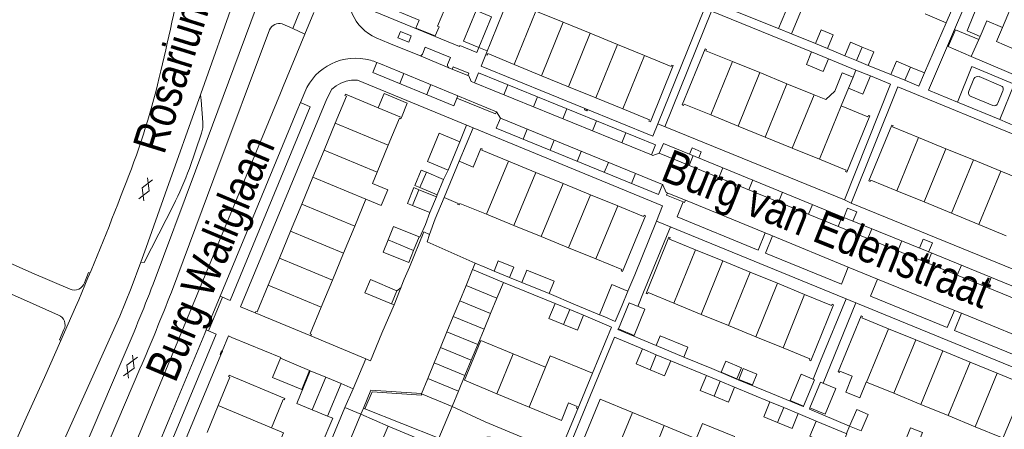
# Model space of a CAD drawing. Header units: metres. Extents: x 111546 to 149831, y 498798 to 507863.
# Tile 54 of 256: x 112718 to 112749, y 500519 to 500532. Entities that reach past the tile are written whole.
import ezdxf

# ---------------------------------------------------------------- set-up
doc = ezdxf.new("R2010")
doc.units = ezdxf.units.M
doc.layers.add('bladindeling', color=7, linetype='Continuous', lineweight=5)
doc.styles.add('Zaanstad', font='ARIALN.TTF')

# ---------------------------------------------------------------- blocks, each defined once
blk = doc.blocks.new('S012')
at = {"color": 0}
for p, q in [((1.184, 2.05), (0, 0)), ((1.398, 0.001), (0.216, 2.05)), ((1.182, -2.049), (0, 0)), ((1.398, 0.001), (0.214, -2.049))]:
    blk.add_line(p, q, dxfattribs=at)

msp = doc.modelspace()

# ---------------------------------------------------------------- linework, layer by layer
at = {"layer": 'bladindeling'}
for p, q in [((112747.3662, 500532.858), (112746.7851, 500531.5077)), ((112746.9198, 500531.0069), (112747.662, 500532.7412)), ((112748.5348, 500531.3623), (112749.0271, 500532.5272)), ((112733.4129, 500530.2138), (112734.0835, 500531.8685)), ((112734.0835, 500531.8685), (112734.9273, 500531.5231)), ((112737.856, 500528.3783), (112739.3049, 500531.9507)), ((112738.0756, 500528.2892), (112739.5212, 500531.8626)), ((112739.5212, 500531.8626), (112742.6186, 500530.6031)), ((112746.7851, 500531.5077), (112746.1347, 500531.7872)), ((112726.9266, 500531.1511), (112726.552, 500531.3237)), ((112734.2567, 500529.8686), (112734.9273, 500531.5231)), ((112734.9273, 500531.5231), (112735.7662, 500531.1798)), ((112746.7851, 500531.5077), (112746.1169, 500529.9548)), ((112747.4358, 500531.2562), (112747.8468, 500531.0824)), ((112735.0955, 500529.5255), (112735.7662, 500531.1798)), ((112735.7662, 500531.1798), (112736.6066, 500530.8358)), ((112742.7407, 500530.8643), (112741.9977, 500531.1598)), ((112747.8468, 500531.0824), (112747.8021, 500530.9844)), ((112732.3186, 500530.745), (112732.5747, 500530.6413)), ((112735.9361, 500529.1815), (112736.6066, 500530.8358)), ((112737.4454, 500530.4925), (112736.6066, 500530.8358)), ((112743.6544, 500530.4858), (112743.1139, 500530.7107)), ((112743.6544, 500530.4858), (112743.8288, 500530.9058)), ((112743.8288, 500530.9058), (112744.1902, 500530.7558)), ((112744.1902, 500530.7558), (112744.0158, 500530.3358)), ((112731.389, 500530.1127), (112730.4721, 500530.4911)), ((112736.7749, 500528.8384), (112737.4454, 500530.4925)), ((112742.6186, 500530.6031), (112743.1413, 500530.3907)), ((112743.1413, 500530.3907), (112743.993, 500530.0443)), ((112744.0158, 500530.3358), (112743.6544, 500530.4858)), ((112744.3771, 500530.1857), (112744.0158, 500530.3358)), ((112731.971, 500529.875), (112731.389, 500530.1127)), ((112733.4129, 500530.2138), (112734.2567, 500529.8686)), ((112739.4991, 500528.6531), (112740.1723, 500530.306)), ((112740.1723, 500530.306), (112741.0149, 500529.9629)), ((112743.993, 500530.0443), (112743.9043, 500529.8263)), ((112743.993, 500530.0443), (112744.4418, 500529.8616)), ((112745.0759, 500529.9059), (112744.3771, 500530.1857)), ((112745.0759, 500529.9059), (112745.2462, 500530.3162)), ((112745.2462, 500530.3162), (112745.6816, 500530.1355)), ((112745.6816, 500530.1355), (112745.5112, 500529.7252)), ((112745.6816, 500530.1355), (112746.1169, 500529.9548)), ((112728.4733, 500529.7322), (112728.5541, 500529.7261)), ((112729.8673, 500529.6237), (112729.992, 500529.9343)), ((112734.2567, 500529.8686), (112735.0955, 500529.5255)), ((112740.3417, 500528.3095), (112741.0149, 500529.9629)), ((112741.0149, 500529.9629), (112741.8546, 500529.6211)), ((112743.7622, 500529.4779), (112743.9043, 500529.8263)), ((112744.4418, 500529.8617), (112745.0691, 500529.6067)), ((112745.5112, 500529.7252), (112745.0759, 500529.9059)), ((112747.4891, 500529.3865), (112747.6508, 500529.7735)), ((112747.8124, 500529.8389), (112748.485, 500529.5568)), ((112730.7018, 500529.282), (112730.8262, 500529.5916)), ((112733.2154, 500529.5885), (112733.089, 500529.2789)), ((112735.9361, 500529.1815), (112735.0955, 500529.5255)), ((112741.1812, 500527.9674), (112741.8546, 500529.6211)), ((112741.8546, 500529.6211), (112742.6957, 500529.2787)), ((112743.7622, 500529.4779), (112743.5405, 500528.9345)), ((112743.6373, 500526.0209), (112745.0691, 500529.6067)), ((112743.8515, 500525.9252), (112745.2961, 500529.519)), ((112745.2961, 500529.519), (112749.3193, 500527.8704)), ((112726.9213, 500529.3545), (112726.7873, 500529.035)), ((112732.8642, 500528.7544), (112731.6626, 500529.2479)), ((112734.1291, 500529.2154), (112734.0028, 500528.9061)), ((112736.7749, 500528.8384), (112735.9361, 500529.1815)), ((112742.0218, 500527.6247), (112742.6957, 500529.2787)), ((112742.6957, 500529.2787), (112743.066, 500529.1278)), ((112748.2338, 500528.9445), (112747.5596, 500529.2266)), ((112748.5486, 500529.3986), (112748.3938, 500529.0167)), ((112729.9155, 500528.5781), (112729.1957, 500528.8764)), ((112735.0427, 500528.8425), (112734.9165, 500528.5334)), ((112747.1365, 500529.0494), (112748.4523, 500528.5076)), ((112739.4991, 500528.6531), (112740.3417, 500528.3095)), ((112727.5204, 500527.5661), (112727.8664, 500528.4015)), ((112727.8664, 500528.4015), (112729.5101, 500527.7207)), ((112731.7099, 500527.2176), (112732.1358, 500528.2532)), ((112731.7283, 500527.8253), (112731.9351, 500528.3356)), ((112733.685, 500527.901), (112733.8118, 500528.2113)), ((112735.9564, 500528.4696), (112735.8303, 500528.1607)), ((112738.0828, 500528.3069), (112738.0756, 500528.2892)), ((112740.3417, 500528.3095), (112741.1812, 500527.9674)), ((112723.3494, 500526.9927), (112723.727, 500528.0888)), ((112736.8701, 500528.0965), (112736.7442, 500527.788)), ((112741.1812, 500527.9674), (112742.0218, 500527.6247)), ((112745.2567, 500526.3062), (112745.9347, 500527.9521)), ((112745.9347, 500527.9521), (112746.7834, 500527.6053)), ((112729.1635, 500526.8841), (112729.5101, 500527.7207)), ((112734.5233, 500527.5584), (112734.6501, 500527.8688)), ((112742.0218, 500527.6247), (112742.8644, 500527.2813)), ((112746.105, 500525.9586), (112746.7834, 500527.6053)), ((112746.7834, 500527.6053), (112747.632, 500527.2586)), ((112727.1742, 500526.7305), (112727.5204, 500527.5661)), ((112727.5204, 500527.5661), (112729.1635, 500526.8841)), ((112735.3616, 500527.2157), (112735.4886, 500527.5262)), ((112738.9543, 500527.3956), (112738.8286, 500527.0885)), ((112733.2361, 500527.219), (112732.5517, 500525.5769)), ((112733.2361, 500527.219), (112734.0813, 500526.8733)), ((112736.2, 500526.8729), (112736.3269, 500527.1836)), ((112739.8769, 500527.0178), (112739.7516, 500526.7111)), ((112746.9533, 500525.6108), (112747.632, 500527.2586)), ((112747.632, 500527.2586), (112748.4807, 500526.9118)), ((112726.8283, 500525.895), (112727.1742, 500526.7305)), ((112727.1742, 500526.7305), (112728.8179, 500526.0501)), ((112729.1635, 500526.8841), (112729.018, 500526.5332)), ((112731.3634, 500526.9447), (112731.2254, 500526.6511)), ((112734.0813, 500526.8733), (112733.3974, 500525.2322)), ((112734.0813, 500526.8733), (112734.9265, 500526.5276)), ((112737.0383, 500526.5303), (112737.1652, 500526.8409)), ((112747.8014, 500525.2632), (112748.4807, 500526.9118)), ((112748.4807, 500526.9118), (112749.3295, 500526.5649)), ((112734.9265, 500526.5276), (112734.2431, 500524.8876)), ((112734.9265, 500526.5276), (112735.772, 500526.1817)), ((112740.7995, 500526.6397), (112740.6743, 500526.3337)), ((112728.4717, 500525.2138), (112728.8179, 500526.0501)), ((112731.0268, 500526.1796), (112730.9987, 500526.1177)), ((112735.772, 500526.1817), (112735.0892, 500524.5429)), ((112735.772, 500526.1817), (112736.6174, 500525.8358)), ((112741.7221, 500526.2617), (112741.5971, 500525.9562)), ((112746.105, 500525.9586), (112745.2567, 500526.3062)), ((112726.4819, 500525.0596), (112726.8283, 500525.895)), ((112726.8283, 500525.895), (112728.4717, 500525.2138)), ((112736.6174, 500525.8358), (112735.9351, 500524.1982)), ((112742.6447, 500525.8836), (112742.52, 500525.5788)), ((112746.9533, 500525.6108), (112746.105, 500525.9586)), ((112730.6607, 500525.2637), (112730.7989, 500525.6296)), ((112733.3974, 500525.2322), (112732.5517, 500525.5769)), ((112743.5673, 500525.5057), (112743.4428, 500525.2013)), ((112747.8014, 500525.2632), (112746.9533, 500525.6108)), ((112728.4717, 500525.2138), (112728.1255, 500524.3788)), ((112734.2431, 500524.8876), (112733.3974, 500525.2322)), ((112737.1427, 500523.7061), (112737.821, 500525.3626)), ((112737.4186, 500523.1636), (112738.2476, 500525.188)), ((112748.6499, 500524.9154), (112747.8014, 500525.2632)), ((112726.1361, 500524.2238), (112726.4819, 500525.0596)), ((112726.4819, 500525.0596), (112728.1255, 500524.3788)), ((112735.0892, 500524.5429), (112734.2431, 500524.8876)), ((112744.4906, 500525.1294), (112744.3658, 500524.8239)), ((112721.8506, 500524.1002), (112722.0094, 500524.5525)), ((112729.5063, 500524.7847), (112730.294, 500524.4583)), ((112735.9351, 500524.1982), (112735.0892, 500524.5429)), ((112745.4143, 500524.7539), (112745.2885, 500524.4466)), ((112726.1361, 500524.2238), (112725.7896, 500523.3881)), ((112726.1361, 500524.2238), (112727.7794, 500523.543)), ((112728.1255, 500524.3788), (112727.7794, 500523.543)), ((112738.3563, 500522.8251), (112739.0257, 500524.481)), ((112739.0257, 500524.481), (112739.8707, 500524.1347)), ((112746.3379, 500524.3783), (112746.2115, 500524.069)), ((112721.5479, 500523.2904), (112721.8506, 500524.1002)), ((112739.2015, 500522.4792), (112739.8707, 500524.1347)), ((112739.8707, 500524.1347), (112740.7159, 500523.7885)), ((112747.2605, 500524.0004), (112747.1343, 500523.6917)), ((112733.6506, 500523.4684), (112733.2648, 500523.6246)), ((112737.1427, 500523.7061), (112736.9311, 500523.1991)), ((112740.0467, 500522.1333), (112740.7159, 500523.7885)), ((112740.7159, 500523.7885), (112741.5612, 500523.4423)), ((112748.1833, 500523.6225), (112748.057, 500523.3143)), ((112727.4334, 500522.7076), (112725.7896, 500523.3881)), ((112727.7794, 500523.543), (112727.4334, 500522.7076)), ((112729.9057, 500523.3167), (112729.7732, 500523.2135)), ((112731.7218, 500522.8955), (112731.9196, 500523.375)), ((112732.8723, 500522.9818), (112731.9196, 500523.375)), ((112733.0739, 500523.4698), (112734.6803, 500522.8179)), ((112740.8919, 500521.7875), (112741.5612, 500523.4423)), ((112741.5612, 500523.4423), (112742.4064, 500523.096)), ((112721.5479, 500523.2904), (112721.1934, 500522.4259)), ((112724.3785, 500523.01), (112723.9438, 500521.9701)), ((112736.9311, 500523.1991), (112736.7512, 500522.768)), ((112737.4186, 500523.1636), (112737.2366, 500522.729)), ((112741.7373, 500521.4414), (112742.4064, 500523.096)), ((112729.6907, 500522.7783), (112729.6081, 500522.8059)), ((112731.5238, 500522.4161), (112731.7218, 500522.8955)), ((112732.6743, 500522.5023), (112731.7218, 500522.8955)), ((112732.8723, 500522.9818), (112732.6743, 500522.5023)), ((112739.2015, 500522.4792), (112738.3563, 500522.8251)), ((112742.9002, 500521.0377), (112743.6876, 500522.9603)), ((112743.208, 500520.9122), (112743.9951, 500522.8342)), ((112731.326, 500521.9369), (112731.5238, 500522.4161)), ((112732.4764, 500522.0229), (112731.5238, 500522.4161)), ((112732.6743, 500522.5023), (112732.4764, 500522.0229)), ((112734.9371, 500522.1688), (112735.1301, 500522.6313)), ((112736.2215, 500522.3999), (112736.0539, 500522.4687)), ((112740.0467, 500522.1333), (112739.2015, 500522.4792)), ((112740.8919, 500521.7875), (112740.0467, 500522.1333)), ((112727.114, 500521.8136), (112728.8188, 500521.1012)), ((112731.1282, 500521.4574), (112731.326, 500521.9369)), ((112732.2786, 500521.5437), (112731.326, 500521.9369)), ((112732.4764, 500522.0229), (112732.2786, 500521.5437)), ((112736.6398, 500522.0307), (112736.6394, 500522.0303)), ((112741.7373, 500521.4414), (112740.8919, 500521.7875)), ((112744.3248, 500520.3812), (112745.0053, 500522.0374)), ((112745.0053, 500522.0374), (112745.8472, 500521.6923)), ((112732.2786, 500521.5437), (112732.0806, 500521.0644)), ((112737.8076, 500521.5142), (112738.6673, 500521.1542)), ((112745.1669, 500520.0363), (112745.8472, 500521.6923)), ((112745.8472, 500521.6923), (112746.6876, 500521.3478)), ((112730.9303, 500520.978), (112731.1282, 500521.4574)), ((112732.0806, 500521.0644), (112731.1282, 500521.4574)), ((112732.8709, 500520.0238), (112733.3792, 500521.2579)), ((112733.3792, 500521.2579), (112734.3811, 500520.8451)), ((112737.6188, 500520.7653), (112737.8112, 500521.2304)), ((112746.0075, 500519.6923), (112746.6876, 500521.3478)), ((112746.6876, 500521.3478), (112747.5278, 500521.0033)), ((112730.7325, 500520.4987), (112730.9303, 500520.978)), ((112731.8826, 500520.585), (112730.9303, 500520.978)), ((112732.0806, 500521.0644), (112731.8826, 500520.585)), ((112738.2562, 500521.0446), (112739.3621, 500520.5905)), ((112742.9002, 500521.0377), (112742.6709, 500520.4748)), ((112743.208, 500520.9122), (112742.9774, 500520.3466)), ((112746.8479, 500519.3482), (112747.5278, 500521.0033)), ((112747.5278, 500521.0033), (112748.3695, 500520.6583)), ((112727.0728, 500520.7436), (112727.0952, 500520.7367)), ((112731.8826, 500520.585), (112731.6846, 500520.1057)), ((112733.8716, 500519.6086), (112734.3811, 500520.8451)), ((112747.6898, 500519.0033), (112748.3695, 500520.6583)), ((112727.149, 500519.5284), (112727.5708, 500520.5381)), ((112728.4189, 500520.1758), (112728.0464, 500520.3394)), ((112731.6846, 500520.1057), (112730.7325, 500520.4987)), ((112739.599, 500519.9502), (112739.7909, 500520.4135)), ((112744.3248, 500520.3812), (112744.3138, 500520.3858)), ((112744.3248, 500520.3812), (112745.1669, 500520.0363)), ((112728.4189, 500520.1758), (112728.165, 500519.5981)), ((112731.6846, 500520.1057), (112731.4863, 500519.6256)), ((112733.8716, 500519.6086), (112732.8709, 500520.0238)), ((112735.0106, 500518.1223), (112735.7777, 500519.9813)), ((112740.2376, 500520.2293), (112741.3315, 500519.7735)), ((112745.1669, 500520.0363), (112746.0075, 500519.6923)), ((112723.8957, 500518.8267), (112724.2416, 500519.6609)), ((112725.8888, 500518.9708), (112724.2416, 500519.6609)), ((112746.0075, 500519.6923), (112746.8479, 500519.3482)), ((112735.3787, 500519.5568), (112734.8179, 500518.2118)), ((112736.5648, 500518.2121), (112737.0722, 500519.4452)), ((112737.0722, 500519.4452), (112738.0574, 500519.0372)), ((112741.5661, 500519.1347), (112741.7583, 500519.5986)), ((112742.2087, 500519.414), (112742.7677, 500519.1732)), ((112746.8479, 500519.3482), (112747.6898, 500519.0033)), ((112737.5501, 500517.8041), (112738.0574, 500519.0372)), ((112738.0574, 500519.0372), (112739.0505, 500518.6256)), ((112743.798, 500519.0236), (112743.7006, 500518.788))]:
    msp.add_line(p, q, dxfattribs=at)
for points in [[(112722.2268, 500523.4132), (112723.535, 500526.9237), (112725.4211, 500531.9638), (112726.9961, 500536.0458), (112727.5964, 500537.6261), (112727.6938, 500537.965)], [(112726.3379, 500536.6726), (112725.2134, 500533.5322), (112724.8054, 500532.3688), (112724.7916, 500532.3702), (112723.7036, 500529.304), (112722.6035, 500526.207), (112722.0094, 500524.5525)], [(112732.3186, 500530.745), (112732.2517, 500530.5826), (112731.7233, 500530.8017), (112731.7127, 500530.7761), (112728.9311, 500531.9214), (112728.8546, 500532.1634), (112730.3014, 500535.65), (112730.7454, 500535.4677)], [(112741.9795, 500532.4414), (112742.0467, 500532.4134), (112741.5942, 500531.3279), (112741.9977, 500531.1598), (112742.4322, 500532.2021), (112742.3704, 500532.2279), (112742.6822, 500532.9756), (112743.1355, 500532.7868), (112743.649, 500534.019), (112742.809, 500534.3692)], [(112731.3749, 500532.2128), (112731.0352, 500531.3977), (112731.0813, 500531.3784), (112730.9669, 500531.1065), (112730.3671, 500531.3356), (112730.4628, 500531.586), (112729.3252, 500532.0602), (112729.3425, 500532.1022), (112729.3869, 500532.0836), (112729.7263, 500532.8977)], [(112748.1281, 500532.907), (112747.6358, 500531.7421), (112747.638, 500531.7412), (112747.4358, 500531.2562)], [(112741.5942, 500531.3279), (112739.1616, 500532.3096), (112738.7495, 500532.465)], [(112748.5348, 500531.3623), (112748.3492, 500530.9216), (112749.0612, 500530.618), (112749.7491, 500532.2125), (112749.0271, 500532.5272)], [(112734.0835, 500531.8685), (112733.2596, 500532.2056), (112733.2768, 500532.2503), (112733.2338, 500532.2675), (112732.5269, 500530.5234), (112732.5751, 500530.5062), (112732.5888, 500530.551), (112733.4129, 500530.2138)], [(112726.2242, 500531.4698), (112726.552, 500531.3237), (112726.7856, 500531.8881), (112726.3843, 500532.073)], [(112717.2323, 500507.7914), (112718.2971, 500510.3597), (112720.9235, 500516.6702), (112724.6889, 500525.7405), (112726.169, 500529.3225), (112726.2548, 500529.5353), (112726.9266, 500531.1511), (112727.206, 500531.8268)], [(112747.8468, 500531.0824), (112748.0481, 500531.568), (112748.5348, 500531.3623)], [(112722.792, 500523.1686), (112724.1064, 500526.6841), (112725.8355, 500531.2906)], [(112743.1139, 500530.7107), (112742.7407, 500530.8643), (112742.9135, 500531.2842)], [(112742.9135, 500531.2842), (112743.2867, 500531.1306), (112743.1139, 500530.7107)], [(112746.8544, 500530.7711), (112747.0763, 500531.2888), (112747.8021, 500530.9844)], [(112730.4721, 500530.4911), (112729.5233, 500530.8793), (112729.1372, 500531.0412)], [(112746.9198, 500531.0069), (112746.2387, 500529.4158), (112747.1365, 500529.0494)], [(112747.8021, 500530.9844), (112747.5665, 500530.4598), (112746.8544, 500530.7711)], [(112731.3489, 500530.2099), (112731.4375, 500530.4299), (112730.6551, 500530.7498), (112730.5667, 500530.5365)], [(112740.1723, 500530.306), (112739.3467, 500530.6421), (112739.3639, 500530.6834), (112739.3209, 500530.7006), (112738.614, 500528.9651), (112738.6552, 500528.9479), (112738.6742, 500528.9892), (112739.4991, 500528.6531)], [(112744.1902, 500530.7558), (112744.5515, 500530.6057), (112744.3771, 500530.1857)], [(112756.416, 500521.7742), (112755.4065, 500522.1937), (112755.0479, 500521.3518), (112749.6078, 500523.5754), (112749.3919, 500523.6607), (112743.8515, 500525.9252), (112743.6373, 500526.0209), (112737.856, 500528.3783), (112737.7006, 500527.9951), (112732.3859, 500530.1674), (112732.5269, 500530.5234)], [(112737.4454, 500530.4925), (112738.2734, 500530.1536), (112738.2906, 500530.1984), (112738.3336, 500530.1794), (112737.6301, 500528.4371), (112737.5837, 500528.4595), (112737.6043, 500528.499), (112736.7749, 500528.8384)], [(112743.1413, 500530.3907), (112742.9817, 500529.9982), (112742.459, 500530.2107), (112742.6186, 500530.6031)], [(112747.5665, 500530.4598), (112749.7509, 500529.5362), (112749.584, 500529.1561), (112749.7801, 500529.0701)], [(112731.6626, 500529.2479), (112731.5372, 500528.9398), (112729.0328, 500529.9653), (112729.1575, 500530.2759)], [(112731.6626, 500529.2479), (112729.2693, 500530.2312), (112729.1575, 500530.2759)], [(112731.971, 500529.875), (112732.0006, 500529.9448), (112731.5194, 500530.1423), (112731.4899, 500530.0718)], [(112747.1365, 500529.0494), (112747.5888, 500530.1502), (112748.8995, 500529.605), (112748.4523, 500528.5076)], [(112727.8979, 500529.5525), (112728.0452, 500529.6395), (112728.2079, 500529.6951), (112728.3737, 500529.7314), (112728.4733, 500529.7322)], [(112728.5541, 500529.7261), (112738.0049, 500525.8397), (112737.8126, 500525.3662), (112749.642, 500520.5217), (112748.2614, 500517.2056)], [(112731.971, 500529.875), (112732.0063, 500529.8606), (112732.0816, 500529.6925), (112732.1767, 500529.6509), (112737.6587, 500527.4149), (112737.7027, 500527.3977), (112737.9029, 500527.4672), (112753.6102, 500521.043), (112754.3386, 500520.7445), (112754.7995, 500520.0142)], [(112732.1767, 500529.6509), (112732.3018, 500529.9613), (112737.7839, 500527.7235), (112737.6587, 500527.4149)], [(112743.9043, 500529.8263), (112743.573, 500529.9613), (112743.3391, 500529.3879), (112743.066, 500529.1278)], [(112744.4418, 500529.8616), (112744.2106, 500529.295), (112743.7622, 500529.4779)], [(112746.1169, 500529.9548), (112745.9466, 500529.5445), (112745.5112, 500529.7252)], [(112727.8979, 500529.5525), (112727.7608, 500529.451), (112727.6028, 500529.1481), (112724.937, 500522.7133), (112725.3861, 500522.5289)], [(112723.7655, 500528.417), (112723.719, 500529.1086), (112723.695, 500529.2799)], [(112729.1957, 500528.8764), (112728.1864, 500529.2945), (112728.1681, 500529.2507), (112728.211, 500529.2329), (112727.8664, 500528.4015)], [(112729.9155, 500528.5781), (112730.0992, 500529.0215), (112729.3793, 500529.3196), (112729.1957, 500528.8764)], [(112732.8642, 500528.7544), (112732.8343, 500528.6841), (112731.6341, 500529.177)], [(112718.1294, 500507.3095), (112721.2318, 500514.7775), (112720.9282, 500514.9113), (112721.3591, 500515.9521), (112721.6705, 500515.8282), (112724.1814, 500521.8717), (112723.872, 500521.9992), (112724.3069, 500523.0396), (112724.6131, 500522.9118), (112727.0938, 500528.9063), (112726.7873, 500529.035)], [(112726.7873, 500529.035), (112726.6771, 500528.7716), (112725.2736, 500525.3747), (112724.3069, 500523.0396)], [(112742.8644, 500527.2813), (112743.5383, 500528.9355), (112743.5405, 500528.9345)], [(112742.8644, 500527.2813), (112743.6914, 500526.9441), (112743.6742, 500526.9029), (112743.7172, 500526.8857), (112744.4258, 500528.6229), (112744.3828, 500528.6401), (112744.3656, 500528.5988), (112743.5405, 500528.9345)], [(112729.5101, 500527.7207), (112729.8546, 500528.5523), (112729.8974, 500528.5346), (112729.9155, 500528.5781)], [(112732.9825, 500528.5503), (112732.8465, 500528.2436), (112737.8766, 500526.1877), (112738.0011, 500526.4994)], [(112732.8642, 500528.7544), (112732.9825, 500528.5503), (112738.0011, 500526.4994), (112738.0128, 500526.4894), (112738.1136, 500526.2572), (112738.7177, 500526.0126), (112741.1871, 500525.0019), (112741.4143, 500524.9096), (112743.7579, 500523.9448), (112744.6662, 500523.575), (112747.0286, 500522.6136), (112747.2614, 500522.5138), (112749.942, 500521.4192), (112750.6869, 500521.1155), (112750.9951, 500520.9939), (112752.6685, 500520.3093), (112752.7663, 500520.2661), (112753.2108, 500520.0893)], [(112748.4523, 500528.5076), (112749.1661, 500528.2032), (112751.5085, 500527.2635), (112751.5586, 500527.2434), (112751.5672, 500527.2658)], [(112745.9347, 500527.9521), (112745.131, 500528.2806), (112745.1465, 500528.3219), (112745.1035, 500528.3408), (112744.3914, 500526.6122), (112744.4344, 500526.595), (112744.4516, 500526.6363), (112745.2567, 500526.3062)], [(112733.2361, 500527.219), (112732.4031, 500527.5597), (112732.4193, 500527.5993), (112732.3756, 500527.6184), (112732.1373, 500527.037), (112731.7099, 500527.2176), (112731.243, 500526.0984), (112731.6783, 500525.917), (112731.6649, 500525.8843), (112731.7061, 500525.8674), (112731.7251, 500525.9137), (112732.5517, 500525.5769)], [(112737.9029, 500527.4672), (112738.0312, 500527.7725), (112743.6229, 500525.4828), (112746.2478, 500524.4151), (112753.733, 500521.3497), (112753.6102, 500521.043)], [(112739.1253, 500527.3256), (112739.2032, 500527.5154), (112738.9193, 500527.6306), (112738.8408, 500527.4421)], [(112730.6896, 500526.8769), (112730.5312, 500526.9436), (112730.3326, 500526.4722), (112730.491, 500526.4054)], [(112729.018, 500526.5332), (112729.493, 500526.3365), (112729.293, 500525.8533), (112728.8179, 500526.0501)], [(112730.2593, 500525.8504), (112730.1002, 500525.9156), (112730.3001, 500526.4037), (112730.4592, 500526.3385)], [(112730.7897, 500524.9524), (112730.9669, 500525.4392), (112731.243, 500526.0984)], [(112738.1537, 500526.241), (112738.1253, 500526.1729), (112738.6404, 500525.9593)], [(112721.8506, 500524.1002), (112721.9452, 500524.0886), (112722.8541, 500525.8578)], [(112735.9351, 500524.1982), (112736.7392, 500523.8705), (112736.722, 500523.831), (112736.7632, 500523.8121), (112737.4733, 500525.5315), (112737.4358, 500525.5468), (112737.4198, 500525.5076), (112736.6174, 500525.8358)], [(112738.7177, 500526.0126), (112738.6896, 500525.9397), (112738.6404, 500525.9593), (112738.4566, 500525.4992), (112740.9686, 500524.4699), (112741.1871, 500525.0019)], [(112743.9012, 500525.369), (112744.0255, 500525.6528), (112743.7378, 500525.7685), (112743.6229, 500525.4828)], [(112730.294, 500524.4583), (112730.4629, 500524.8764), (112729.6723, 500525.1958), (112729.5063, 500524.7847)], [(112730.6607, 500525.2637), (112730.4887, 500524.8681), (112730.4647, 500524.8767)], [(112719.2968, 500522.4601), (112718.1203, 500522.9847), (112716.0546, 500523.8882), (112715.702, 500524.0425), (112715.8138, 500525.1192)], [(112732.1227, 500523.8671), (112732.2036, 500524.0649), (112730.7175, 500524.7305), (112730.7897, 500524.9524), (112730.616, 500525.0315), (112730.1631, 500523.9393), (112730.0054, 500523.5713), (112729.6907, 500522.7783), (112729.314, 500521.896), (112728.958, 500521.0412)], [(112739.0257, 500524.481), (112738.2228, 500524.8098), (112738.2417, 500524.8559), (112738.2027, 500524.8717), (112737.4942, 500523.1292), (112737.539, 500523.112), (112737.5544, 500523.1533), (112738.3563, 500522.8251)], [(112741.4143, 500524.9096), (112741.1946, 500524.379), (112743.5501, 500523.4115), (112743.7579, 500523.9448)], [(112730.294, 500524.4583), (112730.1425, 500524.083), (112729.3518, 500524.4024), (112729.5063, 500524.7847)], [(112746.2459, 500524.4106), (112746.3692, 500524.6949), (112746.0808, 500524.8079), (112745.9629, 500524.531)], [(112717.2878, 500524.2954), (112718.466, 500523.7708), (112719.6563, 500523.2582)], [(112732.2036, 500524.0649), (112732.5003, 500523.9393), (112732.7849, 500523.8189)], [(112720.1017, 500523.4543), (112720.2273, 500523.7742), (112720.2732, 500523.7606)], [(112731.9196, 500523.375), (112732.1227, 500523.8671), (112733.0739, 500523.4698), (112732.8723, 500522.9818)], [(112727.4334, 500522.7076), (112727.0882, 500521.8743), (112727.1317, 500521.8564), (112727.114, 500521.8136), (112725.3861, 500522.5289), (112725.4038, 500522.5714), (112725.4444, 500522.5547), (112725.7896, 500523.3881)], [(112736.0539, 500522.4687), (112736.4375, 500523.402), (112736.9311, 500523.1991)], [(112744.6662, 500523.575), (112744.449, 500523.04), (112746.8207, 500522.0721), (112747.0489, 500522.6048)], [(112736.0539, 500522.4687), (112735.3133, 500522.7732), (112734.4891, 500523.1287)], [(112741.7373, 500521.4414), (112742.5682, 500521.1014), (112742.5527, 500521.0618), (112742.5957, 500521.0446), (112743.3009, 500522.7766), (112743.2596, 500522.7921), (112743.2407, 500522.7543), (112742.4064, 500523.096)], [(112719.8248, 500522.7009), (112719.3673, 500521.6758), (112718.8599, 500520.5286), (112718.2904, 500519.2804), (112714.7908, 500511.4294), (112711.7927, 500504.8318)], [(112735.1301, 500522.6313), (112734.6803, 500522.8179), (112734.4877, 500522.3552), (112734.9371, 500522.1688)], [(112736.7512, 500522.768), (112736.5379, 500522.2641), (112736.2215, 500522.3999)], [(112713.0739, 500504.236), (112715.9774, 500510.8119), (112717.8014, 500514.8826), (112721.1934, 500522.4259)], [(112735.1301, 500522.6313), (112735.5593, 500522.4533), (112735.3666, 500521.9906), (112734.9371, 500522.1688)], [(112735.8327, 500520.6559), (112736.4227, 500522.08), (112735.5593, 500522.4533)], [(112745.0053, 500522.0374), (112744.1798, 500522.3759), (112744.197, 500522.412), (112744.1523, 500522.4326), (112743.4402, 500520.6989), (112743.4832, 500520.68), (112743.4987, 500520.7195), (112743.8776, 500520.5644)], [(112747.2614, 500522.5138), (112747.0431, 500521.9811), (112749.7307, 500520.8839), (112749.942, 500521.4192)], [(112726.1699, 500521.122), (112726.1797, 500521.1457), (112724.668, 500521.7661), (112724.5644, 500521.8121), (112724.3687, 500521.342), (112724.3763, 500521.3389), (112724.3284, 500521.2291), (112724.3228, 500521.2314), (112718.7154, 500507.7512)], [(112719.3673, 500521.6758), (112719.3243, 500521.693), (112719.4653, 500522.0095)], [(112723.872, 500521.9992), (112723.8286, 500521.8932), (112722.7443, 500519.2923), (112721.535, 500516.3783), (112721.3591, 500515.9521)], [(112736.6394, 500522.0303), (112736.6188, 500522.0129), (112737.8076, 500521.5142)], [(112738.6673, 500521.1542), (112738.7928, 500521.4622), (112737.9297, 500521.8138), (112737.8076, 500521.5142)], [(112733.3792, 500521.2579), (112732.3773, 500521.6707), (112731.8699, 500520.4392), (112732.8709, 500520.0238)], [(112735.7777, 500519.9813), (112736.5173, 500521.7739), (112737.379, 500521.411)], [(112733.8716, 500519.6086), (112734.8713, 500519.1939), (112735.0955, 500519.7386), (112735.3597, 500519.6273), (112735.3374, 500519.5757), (112735.3787, 500519.5568), (112735.8327, 500520.6559), (112734.5264, 500521.1977), (112734.3811, 500520.8451)], [(112737.8112, 500521.2304), (112737.379, 500521.411), (112737.1846, 500520.9466), (112737.6188, 500520.7653)], [(112737.8112, 500521.2304), (112738.2562, 500521.0446), (112738.0618, 500520.5802), (112737.6188, 500520.7653)], [(112717.2985, 500511.81), (112719.1392, 500516.0888), (112721.2627, 500521.0716)], [(112728.958, 500521.0412), (112728.8188, 500521.1012), (112728.4189, 500520.1758)], [(112738.6673, 500521.1542), (112739.5273, 500520.8038), (112740.3511, 500520.4512), (112741.1785, 500520.1158), (112742.3618, 500519.6239), (112742.3704, 500519.6428)], [(112717.867, 500511.5658), (112719.7098, 500515.854), (112721.8197, 500520.7986)], [(112725.8888, 500518.9708), (112726.2524, 500519.8492), (112726.292, 500519.8337), (112726.3092, 500519.8767), (112724.5857, 500520.5991), (112724.5651, 500520.5561), (112724.6064, 500520.5406), (112724.2416, 500519.6609)], [(112727.5708, 500520.5381), (112727.0952, 500520.7367), (112726.6755, 500519.7236), (112727.149, 500519.5284)], [(112739.7909, 500520.4135), (112739.3621, 500520.5905), (112739.1712, 500520.1261), (112739.599, 500519.9502)], [(112743.8776, 500520.5644), (112743.6776, 500520.0757), (112744.1138, 500519.8972), (112744.3138, 500520.3858)], [(112747.6898, 500519.0033), (112748.5056, 500518.6693), (112748.4884, 500518.6297), (112748.5314, 500518.6125), (112749.2538, 500520.3428), (112749.216, 500520.3566), (112749.1936, 500520.3205), (112748.3695, 500520.6583)], [(112727.5708, 500520.5381), (112728.0464, 500520.3394), (112727.6267, 500519.3315), (112727.149, 500519.5284)], [(112731.4863, 500519.6256), (112730.5343, 500520.0186), (112730.7325, 500520.4987)], [(112739.7909, 500520.4135), (112740.2376, 500520.2293), (112740.045, 500519.7666), (112739.599, 500519.9502)], [(112742.895, 500520.381), (112743.3713, 500520.1822), (112743.0397, 500519.3886), (112742.5636, 500519.5874), (112742.895, 500520.3812)], [(112728.7412, 500519.5792), (112728.97, 500520.1347), (112730.5403, 500520.0332)], [(112728.7877, 500519.5585), (112729.0095, 500520.0848), (112730.5352, 500519.9816), (112730.5343, 500520.0186)], [(112737.0722, 500519.4452), (112736.0718, 500519.8595), (112735.5644, 500518.6263), (112736.5648, 500518.2121)], [(112741.7583, 500519.5986), (112741.3315, 500519.7735), (112741.1406, 500519.3091), (112741.5661, 500519.1347)], [(112727.7393, 500518.5728), (112728.165, 500519.5981), (112728.657, 500519.3882), (112728.2333, 500518.3673)], [(112728.7412, 500519.5792), (112728.657, 500519.3882), (112729.5013, 500519.0209)], [(112734.8179, 500518.2118), (112733.5039, 500518.7433), (112732.5097, 500519.1578), (112731.4863, 500519.6256), (112731.0735, 500518.6521), (112728.7877, 500519.5585), (112728.7412, 500519.5792)], [(112741.7583, 500519.5986), (112742.2087, 500519.414), (112742.0178, 500518.9497), (112741.5661, 500519.1347)], [(112742.5689, 500519.5852), (112742.5579, 500519.5448), (112743.798, 500519.0236)], [(112727.6267, 500519.3315), (112727.7952, 500519.2644), (112727.4323, 500518.4233), (112727.3119, 500518.1253)], [(112740.0326, 500518.2188), (112740.2288, 500518.696), (112739.2469, 500519.1027), (112739.0505, 500518.6256)], [(112725.8888, 500518.9708), (112726.2639, 500518.8136), (112725.915, 500517.9808), (112725.5434, 500518.1364)], [(112730.7736, 500517.3079), (112730.9347, 500517.6951), (112731.095, 500517.6284), (112731.3279, 500518.1872), (112731.1676, 500518.2539), (112731.1934, 500518.3158), (112729.5013, 500519.0209), (112729.2909, 500518.5157), (112729.5006, 500518.4283), (112729.4199, 500518.2347), (112729.5378, 500517.825)]]:
    msp.add_lwpolyline(points, dxfattribs=at)
for points in [[(112731.8429, 500530.9407), (112732.2318, 500531.8853), (112732.7079, 500531.6892), (112732.3186, 500530.745)], [(112729.8056, 500531.0405), (112730.1439, 500530.9039), (112730.2221, 500531.0979), (112729.884, 500531.2343)], [(112735.6642, 500528.7802), (112735.5866, 500528.8146), (112735.6009, 500528.8468), (112735.6785, 500528.8126)], [(112731.3634, 500526.9447), (112731.7283, 500527.8253), (112731.0851, 500528.0919), (112730.7201, 500527.2113)], [(112731.0268, 500526.1796), (112731.2254, 500526.6511), (112730.6896, 500526.8769), (112730.491, 500526.4054)], [(112730.7989, 500525.6296), (112730.9987, 500526.1177), (112730.4592, 500526.3385), (112730.2593, 500525.8504)], [(112732.7849, 500523.8189), (112732.9141, 500524.1387), (112733.394, 500523.9447), (112733.2648, 500523.6246)], [(112733.6506, 500523.4684), (112733.8056, 500523.8509), (112734.6441, 500523.5112), (112734.4891, 500523.1287)], [(112728.7877, 500523.143), (112728.9562, 500523.5575), (112729.7732, 500523.2135), (112729.6081, 500522.8059)], [(112736.6398, 500522.0307), (112736.6394, 500522.0303), (112737.1244, 500521.8306), (112737.4564, 500522.639), (112736.9731, 500522.8368)], [(112724.3018, 500521.2431), (112724.3277, 500521.2317), (112724.3738, 500521.338), (112724.3479, 500521.3494)], [(112725.9222, 500520.5286), (112726.1699, 500521.122), (112727.0728, 500520.7436), (112726.8303, 500520.1502)], [(112739.8179, 500520.6868), (112739.9607, 500521.0291), (112740.4492, 500520.8262), (112740.3064, 500520.4839)], [(112740.3701, 500520.4667), (112740.5059, 500520.8021), (112740.9273, 500520.6318), (112740.7897, 500520.2964)], [(112741.961, 500519.8114), (112742.3704, 500519.6428), (112742.711, 500520.4581), (112742.2982, 500520.6301)], [(112743.798, 500519.0236), (112744.154, 500518.8705), (112744.3742, 500519.3848), (112744.0182, 500519.5379)], [(112742.5682, 500518.7123), (112742.7677, 500519.1732), (112743.7172, 500518.7811), (112743.5194, 500518.3133)], [(112745.4698, 500518.4268), (112745.8396, 500518.2823), (112746.0598, 500518.8224), (112745.6883, 500518.9634)]]:
    msp.add_lwpolyline(points, close=True, dxfattribs=at)
for centre, radius, start, end in [((112658.1592, 500545.4191), 66.1258, 346.344504, 349.392803), ((112729.6986, 500532.3466), 1.4211, 159.84489, 246.72842), ((112726.1374, 500531.147), 0.3343, 74.94299, 154.56228), ((112728.4916, 500528.7152), 1.6954, 74.07125, 157.84804), ((112728.2934, 500528.1119), 2.3301, 68.23471, 73.45684), ((112730.4969, 500530.5605), 0.0737, 250.28107, 341.001), ((112731.4221, 500530.1832), 0.0779, 159.99427, 244.82713), ((112698.602, 500535.5327), 24.4923, 337.98324, 346.48274), ((112747.766, 500529.7169), 0.1289, 69.12305, 153.84781), ((112748.4436, 500529.4484), 0.1153, 334.55742, 69.0886), ((112747.6023, 500529.3399), 0.1219, 157.59025, 249.33948), ((112748.2754, 500529.0626), 0.1269, 250.65062, 338.78272), ((112723.0166, 500528.3385), 0.753, 340.62982, 5.97838), ((112712.0928, 500531.2306), 12.0279, 333.46839, 339.36947), ((112630.9512, 500560.943), 96.7521, 336.717906, 339.051321), ((112719.7872, 500523.5623), 0.3316, 246.71029, 341.05422), ((112666.8285, 500544.8519), 59.4019, 336.401276, 338.843958), ((112656.0393, 500549.1703), 71.638, 336.669062, 338.717981), ((112719.1718, 500522.156), 0.3281, 333.48128, 67.66922)]:
    msp.add_arc(centre, radius, start, end, dxfattribs=at)

# ---------------------------------------------------------------- block references
for p, xscale, yscale, zscale, rotation in [((112722.1081, 500526.3053), 0.1719986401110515, 0.1719986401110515, 0.1719986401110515, 158.1932711), ((112721.417, 500520.9123), 0.1719986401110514, 0.1719986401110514, 0.1719986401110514, 336.8417189)]:
    msp.add_blockref('S012', p, dxfattribs=dict(at, xscale=xscale, yscale=yscale, zscale=zscale, rotation=rotation))

# ---------------------------------------------------------------- texts
at = {"layer": 'bladindeling', "color": 2, "style": 'Zaanstad'}
for s, rotation, p in [('Rosariumlaan', 72.75287, (112722.5668, 500527.3999)), ('Burg Waliglaan', 67.21315, (112722.9127, 500520.3317)), ('Burg van Edenstraat', 338.17299, (112737.9031, 500526.654)), ('Burg Albertiplein', 68.48011, (112730.1212, 500510.467))]:
    msp.add_text(s, height=1.031992, rotation=rotation, dxfattribs=at).set_placement(p)

doc.saveas('drawing.dxf')
